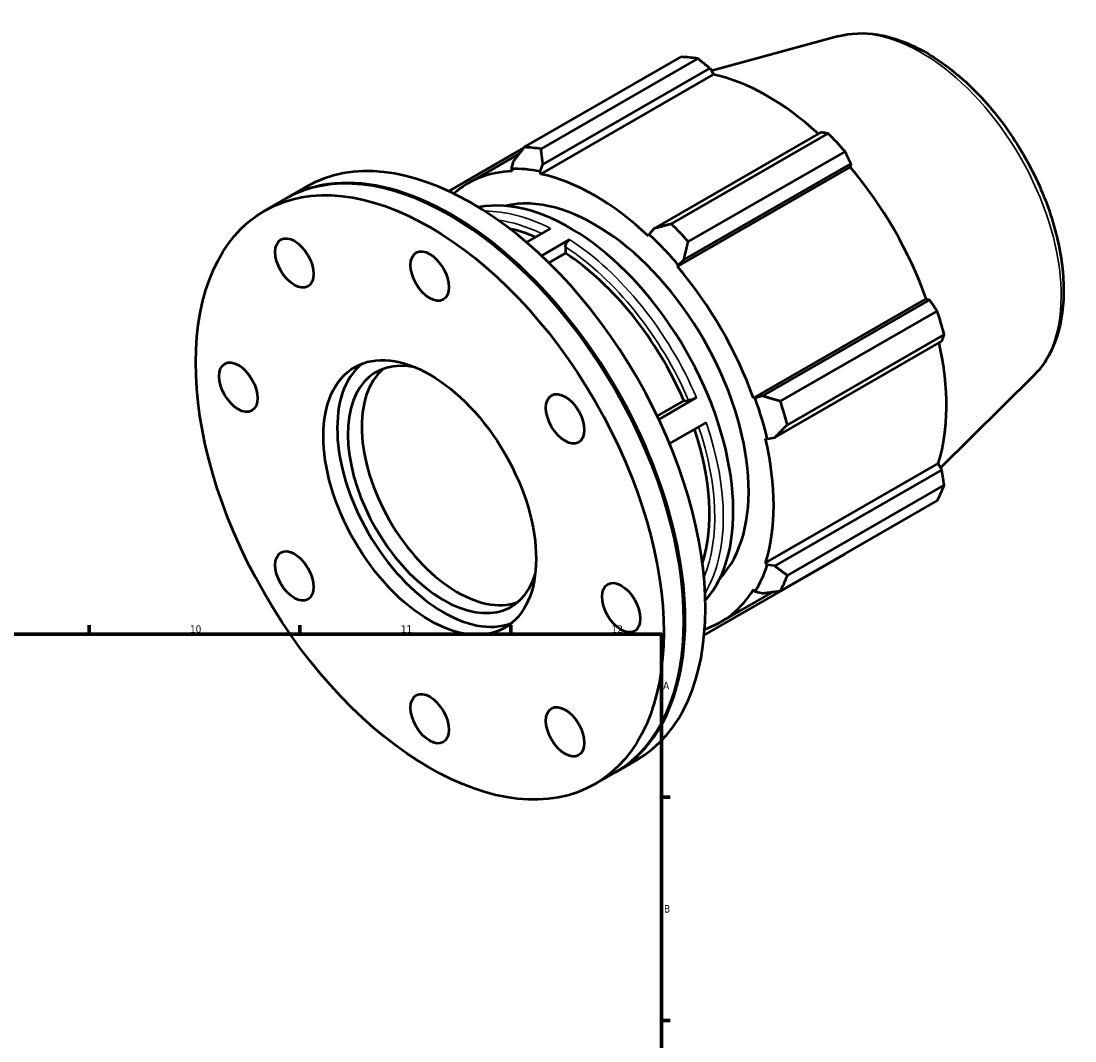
# Model space of a CAD drawing. Header units: millimetres. Extents: x -143 to 958, y -110 to 792.
# Tile 6 of 6: x 608 to 958, y 439 to 778. Entities that reach past the tile are written whole.
import ezdxf

# ---------------------------------------------------------------- set-up
doc = ezdxf.new("R2010")
doc.units = ezdxf.units.MM
for name, color, linetype, lineweight in [('Border (ISO)', 7, 'Continuous', 70), ('Visible (ISO)', 7, 'Continuous', 50), ('Visible Narrow (ISO)', 7, 'Continuous', 35)]:
    doc.layers.add(name, color=color, linetype=linetype, lineweight=lineweight)
doc.styles.add('Note Text (ISO)', font='tahoma.ttf')

# ---------------------------------------------------------------- blocks, each defined once
blk = doc.blocks.new('Borders Default Border')
at = {"layer": 'Border (ISO)'}
for p, q in [((630.75, 574), (630.75, 576.9)), ((700.83, 574), (700.83, 576.9)), ((770.92, 574), (770.92, 576.9)), ((821, 519.75), (823.9, 519.75)), ((821, 445.5), (823.9, 445.5))]:
    blk.add_line(p, q, dxfattribs=at)
at = {"layer": 'Border (ISO)', "flags": 128}
blk.add_lwpolyline([(20, 20), (20, 574), (821, 574), (821, 20), (20, 20)], dxfattribs=at)
at = {"layer": 'Border (ISO)', "color": 232, "true_color": 0xca0064, "char_height": 2.5, "attachment_point": 7, "style": 'Note Text (ISO)'}
for s, insert in [('10', (664.29, 574.35)), ('11', (734.37, 574.4)), ('12', (804.46, 574.4)), ('A', (821.59, 555.62)), ('B', (821.89, 481.37))]:
    blk.add_mtext(s, dxfattribs=dict(at, insert=insert))

msp = doc.modelspace()

# ---------------------------------------------------------------- linework, layer by layer
at = {"layer": 'Visible (ISO)'}
for p, q in [((879.846, 772.765), (837.607, 761.309)), ((775.412, 735.846), (827.546, 765.868)), ((833.133, 765.326), (780.999, 735.304)), ((781.634, 730.114), (837.159, 762.089)), ((837.159, 762.089), (838.36, 759.998)), ((780.932, 726.927), (838.36, 759.998)), ((874.106, 740.812), (818.581, 708.838)), ((824.336, 710.348), (876.47, 740.37)), ((775.221, 735.599), (750.295, 721.245)), ((756.827, 723.934), (773.73, 733.667)), ((882.056, 734.477), (829.922, 704.455)), ((771.741, 731.073), (771.052, 728.683)), ((780.739, 727.744), (781.634, 730.114)), ((826.308, 696.207), (883.737, 729.278)), ((828.474, 698.402), (884, 730.377)), ((884, 730.377), (883.737, 729.278)), ((771.052, 728.683), (771.347, 727.857)), ((780.932, 726.927), (780.739, 727.744)), ((696.234, 718.853), (702.946, 722.718)), ((689.098, 714.744), (695.81, 718.609)), ((751.215, 712.918), (751.004, 713.041)), ((784.093, 708.862), (776.125, 704.274)), ((818.581, 708.838), (816.916, 706.911)), ((790.492, 705.163), (781.139, 699.777)), ((816.916, 706.911), (816.724, 706.316)), ((789.078, 702.71), (789.078, 700.642)), ((789.078, 700.642), (783.553, 697.46)), ((826.604, 696.693), (828.474, 698.402)), ((826.308, 696.207), (826.604, 696.693)), ((851.617, 652.371), (909.046, 685.442)), ((910.125, 685.127), (854.6, 653.152)), ((909.046, 685.442), (910.125, 685.127)), ((860.566, 651.379), (912.7, 681.401)), ((915.014, 673.609), (862.88, 643.587)), ((858.698, 639.353), (914.223, 671.328)), ((944.811, 659.951), (913.827, 629.293)), ((832.67, 652.592), (820.134, 645.372)), ((828.48, 651.523), (830.029, 651.665)), ((852.185, 652.385), (851.617, 652.371)), ((854.6, 653.152), (852.185, 652.385)), ((819.632, 646.428), (828.48, 651.523)), ((835.859, 644.341), (823.691, 637.333)), ((855.587, 639.003), (856.197, 638.874)), ((856.197, 638.874), (858.698, 639.353)), ((855.587, 597.621), (913.016, 630.692)), ((913.016, 630.692), (914.223, 628.611)), ((914.223, 628.611), (858.698, 596.636)), ((862.88, 593.481), (915.014, 623.503)), ((912.7, 618.377), (860.566, 588.355)), ((835.211, 573.617), (882.056, 600.593)), ((856.197, 597.047), (855.587, 597.621)), ((858.698, 596.636), (856.197, 597.047)), ((851.617, 588.826), (852.185, 588.157)), ((835.763, 588.023), (835.491, 587.866)), ((840.829, 578.062), (858.128, 588.024)), ((852.185, 588.157), (854.6, 587.557)), ((828.485, 578.737), (828.485, 578.493)), ((806.021, 528.205), (812.733, 532.07)), ((798.885, 524.095), (805.597, 527.96))]:
    msp.add_line(p, q, dxfattribs=at)
for centre, major_axis, start_param, end_param in [((854.801, 683.23), (-45.162, 78.426), 5.8451561, 5.9396837), ((856.257, 684.069), (42.001, -72.936), 2.0696433, 2.6635608), ((854.801, 683.23), (45.162, -78.426), 1.9181653, 2.0126929), ((802.667, 653.209), (-45.162, 78.426), 5.8451561, 5.9396837), ((757.839, 627.394), (-54.894, 95.324), 3.1415927, 6.2831853), ((750.703, 623.285), (-54.894, 95.324), 3.1415927, 6.2831853), ((751.128, 623.529), (-54.894, 95.324), 3.1377431, 6.2870348), ((798.828, 650.998), (-42.453, 73.72), 5.8051535, 5.9796864), ((856.257, 684.069), (42.001, -72.936), 1.2672974, 1.8781627), ((798.828, 650.998), (-42.001, 72.936), 5.9796864, 6.4053339), ((798.828, 650.998), (-42.001, 72.936), 5.1942882, 5.8051535), ((790.519, 646.213), (-38.388, 66.662), 3.3347999, 6.089978), ((798.828, 650.998), (-36.13, 62.741), 3.3092028, 6.1155751), ((750.915, 623.407), (54.744, -95.064), 0.7873319, 2.3542608), ((785.772, 643.479), (36.13, -62.741), 2.488437, 2.6586364), ((802.667, 653.209), (-45.162, 78.426), 5.059758, 5.1542856), ((798.828, 650.998), (42.453, -73.72), 1.8781627, 2.0526956), ((785.772, 643.479), (36.13, -62.741), 1.3713802, 2.2934959), ((798.828, 650.998), (-42.001, 72.936), 4.4088901, 5.0197553), ((854.801, 683.23), (45.162, -78.426), 1.1327672, 1.2272947), ((856.257, 684.069), (42.001, -72.936), 0.4818993, 1.0759774), ((748.588, 622.066), (22.456, -38.996), 2.6485425, 6.7762355), ((748.588, 622.066), (24.952, -43.329), 3.2334685, 6.1913095), ((753.184, 624.713), (22.456, -38.996), 3.2437108, 6.1810672), ((798.828, 650.998), (42.453, -73.72), 1.0927645, 1.2672974), ((802.667, 653.209), (-45.162, 78.426), 4.2743598, 4.3688874), ((785.772, 643.479), (36.13, -62.741), 0.4829563, 1.2292717), ((798.828, 650.998), (-42.001, 72.936), 3.6234919, 4.2343571), ((854.801, 683.23), (45.162, -78.426), 0.347369, 0.4418966), ((798.828, 650.998), (42.453, -73.72), 0.3073663, 0.4818993), ((802.667, 653.209), (45.162, -78.426), 0.347369, 0.4418966), ((798.828, 650.998), (42.001, -72.936), 6.1610367, 6.5905516)]:
    msp.add_ellipse(centre, major_axis=major_axis, ratio=0.5780931, start_param=start_param, end_param=end_param, dxfattribs=at)
for centre, major_axis in [((743.992, 619.42), (54.894, -95.324)), ((698.992, 697.362), (4.491, -7.799)), ((743.992, 692.999), (4.491, -7.799)), ((743.992, 619.42), (24.952, -43.329)), ((680.352, 656.067), (4.491, -7.799)), ((788.992, 645.534), (4.491, -7.799)), ((698.992, 593.305), (4.491, -7.799)), ((807.631, 582.772), (4.491, -7.799)), ((743.992, 545.84), (4.491, -7.799)), ((788.992, 541.477), (4.491, -7.799))]:
    msp.add_ellipse(centre, major_axis=major_axis, ratio=0.5780931, dxfattribs=at)
for points, knots in [([(879.846, 772.765), (883.931, 773.873), (888.336, 774.018), (897.772, 772.513), (902.832, 770.678), (913.019, 765.14), (918.143, 761.351), (927.792, 752.288), (932.316, 747.017), (940.335, 735.549), (943.833, 729.358), (949.487, 716.636), (951.642, 710.107), (954.376, 697.295), (954.948, 691.014), (954.345, 679.304), (953.169, 673.867), (949.487, 665.628), (947.395, 662.509), (944.811, 659.951)], [5.6508865, 5.6508865, 5.6508865, 5.6508865, 5.9375323, 5.9375323, 6.2552526, 6.2552526, 6.5877037, 6.5877037, 6.9195397, 6.9195397, 7.2496192, 7.2496192, 7.5797848, 7.5797848, 7.9117999, 7.9117999, 8.2439261, 8.2439261, 8.4901479, 8.4901479, 8.4901479, 8.4901479]), ([(789.078, 702.71), (789.078, 702.913), (789.119, 703.174), (789.253, 703.625), (789.369, 703.894), (789.616, 704.322), (789.79, 704.557), (790.113, 704.897), (790.318, 705.062), (790.492, 705.163)], [0.88945262, 0.88945262, 0.88945262, 0.88945262, 0.96368979, 0.96368979, 1.03785071, 1.03785071, 1.11192441, 1.11192441, 1.18592805, 1.18592805, 1.18592805, 1.18592805]), ([(832.67, 652.592), (832.495, 652.491), (832.255, 652.37), (831.817, 652.173), (831.542, 652.064), (831.081, 651.902), (830.813, 651.821), (830.4, 651.719), (830.18, 651.679), (830.029, 651.665)], [0, 0, 0, 0, 0.07400922, 0.07400922, 0.14807971, 0.14807971, 0.22222649, 0.22222649, 0.29643994, 0.29643994, 0.29643994, 0.29643994])]:
    msp.add_open_spline(points, degree=3, knots=knots, dxfattribs=at)
for points, weights in [([(837.159, 762.089), (835.195, 763.679), (833.133, 765.326)], [1.00149495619, 1.00115591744, 1]), ([(876.47, 740.37), (875.272, 740.6), (874.106, 740.812)], [1, 1.00115591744, 1.00149495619]), ([(775.412, 735.846), (773.514, 733.396), (771.741, 731.073)], [1.01554393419, 1.01107043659, 1.00579491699]), ([(781.634, 730.114), (781.298, 732.642), (780.999, 735.304)], [1.00579491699, 1.01107043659, 1.01554393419]), ([(884, 730.377), (883.056, 732.39), (882.056, 734.477)], [1.00149495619, 1.00115591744, 1]), ([(824.336, 710.348), (821.375, 709.563), (818.581, 708.838)], [1.01554393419, 1.01107043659, 1.00579491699]), ([(828.474, 698.402), (829.159, 701.353), (829.922, 704.455)], [1.00579491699, 1.01107043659, 1.01554393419]), ([(912.7, 681.401), (911.394, 683.306), (910.125, 685.127)], [1, 1.00115591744, 1.00149495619]), ([(914.223, 671.328), (914.619, 672.45), (915.014, 673.609)], [1.00149495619, 1.00115591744, 1]), ([(860.566, 651.379), (857.497, 652.269), (854.6, 653.152)], [1.01554393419, 1.01107043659, 1.00579491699]), ([(858.698, 639.353), (860.721, 641.413), (862.88, 643.587)], [1.00579491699, 1.01107043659, 1.01554393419]), ([(915.014, 623.503), (914.619, 626.114), (914.223, 628.611)], [1, 1.00115591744, 1.00149495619]), ([(882.056, 600.593), (882.107, 600.691), (882.157, 600.788)], [1, 1.00005827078, 1.00011446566]), ([(862.88, 593.481), (860.721, 595.077), (858.698, 596.636)], [1.01554393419, 1.01107043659, 1.00579491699]), ([(854.6, 587.557), (857.497, 587.934), (860.566, 588.355)], [1.00579491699, 1.01107043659, 1.01554393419])]:
    msp.add_rational_spline(points, weights, degree=2, dxfattribs=at)
msp.add_open_spline([(835.763, 588.023), (835.682, 587.976), (835.588, 587.936), (835.489, 587.903)], degree=3, dxfattribs=at)
at = {"layer": 'Visible Narrow (ISO)'}
for centre, major_axis, start_param, end_param in [((907.361, 713.498), (-32.857, 57.057), 3.2927583, 6.1320197), ((787.186, 644.293), (-38.388, 66.662), 5.5566106, 5.9730028), ((785.772, 643.479), (37.39, -64.929), 2.4455823, 2.7254599), ((787.186, 644.293), (-38.388, 66.662), 4.509413, 5.4388953), ((785.772, 643.479), (37.39, -64.929), 1.3693406, 2.2956769), ((785.772, 643.479), (37.39, -64.929), 0.4161328, 1.2412255), ((787.186, 644.293), (38.388, -66.662), 0.3206228, 1.2501051)]:
    msp.add_ellipse(centre, major_axis=major_axis, ratio=0.5780931, start_param=start_param, end_param=end_param, dxfattribs=at)

# ---------------------------------------------------------------- block references
msp.add_blockref('Borders Default Border', (0, 0))

doc.saveas('drawing.dxf')
